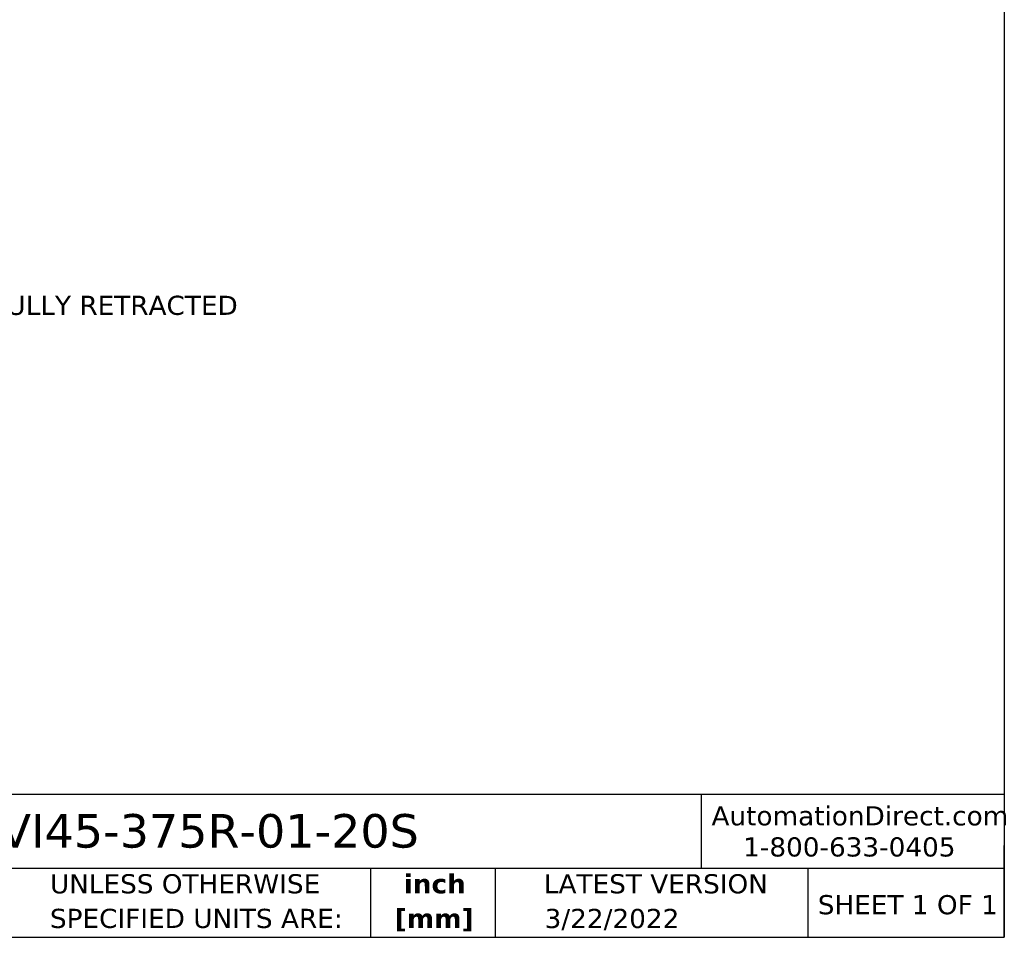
# Model space of a CAD drawing. Header units: inches. Extents: x 0.7 to 32.2, y 0.7 to 24.8.
# Tile 4 of 6: x 19.4 to 32.2, y 0.7 to 12.7. Entities that reach past the tile are written whole.
import ezdxf

# ---------------------------------------------------------------- set-up
doc = ezdxf.new("R2010")
doc.units = ezdxf.units.IN
doc.header["$LTSCALE"] = 3
doc.header["$MEASUREMENT"] = 0
doc.linetypes.add('SLD-Solid', pattern=[0])
doc.layers.add('DIMENSIONS', color=140, linetype='SLD-Solid', lineweight=25)
doc.layers.add('TEXT', color=140, linetype='SLD-Solid', lineweight=25)
doc.styles.add('SLDTEXTSTYLE0', font='VERDANA.TTF')
doc.styles.add('SLDTEXTSTYLE1', font='VERDANAB.TTF')
doc.dimstyles.new('SLDDIMSTYLE0', dxfattribs={"dimtxt": 0.254883, "dimasz": 0.39, "dimexe": 0, "dimexo": 0.0625, "dimgap": 0.063721, "dimtad": 0, "dimtih": 1, "dimtoh": 1, "dimrnd": 1e-09, "dimzin": 12, "dimdsep": 46, "dimtxsty": 'SLDTEXTSTYLE0', "dimsah": 1, "dimcen": 0.09, "dimadec": 0, "dimazin": 3, "dimtfac": 1, "dimtofl": 0, "dimtmove": 0, "dimatfit": 3, "dimfxl": 0, "dimfrac": 2, "dimtolj": 1, "dimtzin": 12, "dimarcsym": 0})

# ---------------------------------------------------------------- blocks, each defined once
blk = doc.blocks.new('SW_NOTE_0_1')
at = {"layer": 'TEXT', "color": 0, "char_height": 0.25, "attachment_point": 2, "style": 'SLDTEXTSTYLE1'}
for s, insert in [('inch', (0.375, 0.318)), ('[mm]', (0.367, -0.134))]:
    blk.add_mtext(s, dxfattribs=dict(at, insert=insert))
blk = doc.blocks.new('SW_NOTE_0_2')
at = {"layer": 'TEXT', "color": 0, "char_height": 0.25, "attachment_point": 1, "style": 'SLDTEXTSTYLE0'}
for s, insert in [('UNLESS OTHERWISE ', (0, 0.318)), ('SPECIFIED UNITS ARE:', (0, -0.134))]:
    blk.add_mtext(s, dxfattribs=dict(at, insert=insert))
blk = doc.blocks.new('_D_10')
at = {"layer": 'DIMENSIONS'}
for p, q in [((14.35, 8.069), (14.35, 9.125)), ((17.102, 7.559), (17.102, 9.125)), ((14.35, 8.75), (17.102, 8.75)), ((17.102, 8.75), (17.765, 8.75)), ((17.993, 8.75), (17.907, 8.75)), ((17.907, 8.75), (17.907, 8.345)), ((18.75, 8.75), (18.836, 8.75)), ((18.836, 8.75), (18.836, 8.345)), ((17.907, 8.345), (17.993, 8.345)), ((18.836, 8.345), (18.75, 8.345))]:
    blk.add_line(p, q, dxfattribs=at)
for points in [[(14.35, 8.75), (14.74, 8.69), (14.74, 8.81)], [(17.102, 8.75), (16.712, 8.81), (16.712, 8.69)]]:
    blk.add_solid(points, dxfattribs=at)
at = {"layer": 'DIMENSIONS', "char_height": 0.25, "attachment_point": 1, "style": 'SLDTEXTSTYLE0'}
for s, insert in [('2.75', (17.993, 9.125)), (' FULLY RETRACTED', (18.922, 9.125)), ('69.9', (17.993, 8.663))]:
    blk.add_mtext(s, dxfattribs=dict(at, insert=insert))

msp = doc.modelspace()

# ---------------------------------------------------------------- linework, layer by layer
at = {"layer": 'TEXT'}
for p, q in [((32.25, 24.75), (32.25, 0.75)), ((32.25, 2.613), (0.75, 2.613)), ((28.296, 2.613), (28.296, 1.65)), ((32.25, 0.75), (32.25, 1.95)), ((32.25, 1.65), (0.75, 1.65)), ((23.979, 1.65), (23.979, 0.75)), ((25.608, 1.65), (25.608, 0.75)), ((29.687, 1.65), (29.687, 0.75)), ((0.75, 0.75), (32.25, 0.75))]:
    msp.add_line(p, q, dxfattribs=at)

# ---------------------------------------------------------------- block references
for name, p in [('SW_NOTE_0_2', (19.796, 1.256)), ('SW_NOTE_0_1', (24.443, 1.256))]:
    msp.add_blockref(name, p, dxfattribs=at)

# ---------------------------------------------------------------- texts
at = {"layer": 'TEXT', "style": 'SLDTEXTSTYLE0'}
for s, insert, char_height, attachment_point in [('AutomationDirect.com', (28.429, 2.461), 0.25, 1), ('LVI45-375R-01-20S', (18.804, 2.359), 0.4375, 1), ('1-800-633-0405', (28.842, 2.055), 0.25, 1), ('LATEST VERSION', (27.703, 1.574), 0.25, 2), ('SHEET 1 OF 1', (29.816, 1.301), 0.25, 1), ('3/22/2022', (27.13, 1.121), 0.25, 2)]:
    msp.add_mtext(s, dxfattribs=dict(at, insert=insert, char_height=char_height, attachment_point=attachment_point))

# ---------------------------------------------------------------- dimensions: what is measured, and where the dimension line sits
at = {"layer": 'DIMENSIONS'}
dim = msp.add_linear_dim(base=(17.102, 8.75), p1=(14.35, 7.919), p2=(17.102, 7.409), text='<> FULLY RETRACTED', dimstyle='SLDDIMSTYLE0', dxfattribs=at)
dim.commit()
dim.dimension.update_dxf_attribs({"geometry": '_D_10', "text_midpoint": (20.002, 8.75), "dimtype": 160})

doc.saveas('drawing.dxf')
